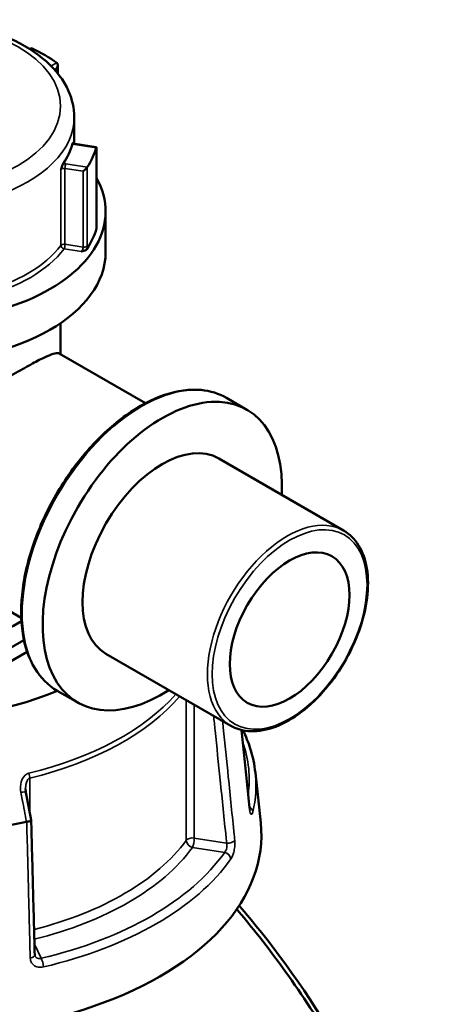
# Model space of a CAD drawing. Header units: millimetres. Extents: x 0 to 904, y 0 to 929.
# Tile 10 of 10: x 741 to 802, y 784 to 929. Entities that reach past the tile are written whole.
import ezdxf

# ---------------------------------------------------------------- set-up
doc = ezdxf.new("R2010")
doc.units = ezdxf.units.MM
doc.layers.add('Visible (ANSI)', color=7, linetype='Continuous', lineweight=50)
doc.layers.add('Visible Narrow (ANSI)', color=7, linetype='Continuous', lineweight=35)

msp = doc.modelspace()

# ---------------------------------------------------------------- linework, layer by layer
at = {"layer": 'Visible (ANSI)'}
for p, q in [((742.444, 924.677), (742.405, 924.654)), ((746.565, 922.298), (746.565, 921.042)), ((748.988, 914.593), (748.988, 910.694)), ((752.223, 910.179), (749.155, 910.653)), ((752.257, 898.559), (752.257, 910.139)), ((753.618, 900.672), (753.618, 894.671)), ((746.988, 884.214), (746.988, 879.617)), ((759.482, 872.403), (746.787, 879.733)), ((774.439, 871.447), (771.426, 873.186)), ((788.681, 853.626), (770.282, 864.248)), ((741.195, 840.729), (728.5, 848.059)), ((733.474, 832.779), (741.591, 837.465)), ((733.474, 830.778), (742.064, 835.737)), ((772.057, 824.831), (753.658, 835.454)), ((749.502, 828.255), (746.489, 829.994)), ((775.677, 817.902), (776.471, 810.511))]:
    msp.add_line(p, q, dxfattribs=at)
for centre, major_axis, ratio, start_param, end_param in [((742.444, 924.1), (-0.354, -0.612), 0.5773503, 3.2381645, 3.9269908), ((725.568, 912.674), (27.05, 0), 0.5773503, 0.6906168, 0.8801796), ((746.065, 922.009), (-0.354, -0.612), 0.5773503, 1.5707963, 3.0450208), ((725.568, 912.674), (23.42, 0), 0.5773503, 5.9085931, 6.1341788), ((725.568, 912.674), (27.05, 0), 0.5773503, 5.9266045, 6.1161673), ((751.757, 909.745), (0.491, 0.421), 0.218386, 5.9329003, 6.4682428), ((750.432, 906.89), (-0.491, -0.421), 0.218386, 1.1239395, 2.5981639), ((725.568, 900.672), (28.05, 0), 0.5773503, 2.8287373, 6.5960407), ((725.568, 900.672), (27.05, 0), 0.5773503, 5.919743, 6.1230288), ((725.568, 894.671), (28.05, 0), 0.5773503, 3.1415927, 6.2831853), ((761.97, 849.851), (-12.468, -21.596), 0.5773503, 2.300524, 7.124254), ((761.97, 849.851), (-8.312, -14.397), 0.5773503, 3.1415927, 6.2831853), ((725.568, 846.697), (-35.749, 0), 0.5773503, 5.3548596, 8.4802892), ((725.568, 848.698), (-21.42, 0), 0.5773503, 0, 2.3900706), ((-2142.205, -2104.187), (-2409.457, 15580.337), 0.2116443, 4.8677793, 4.8680463), ((725.568, 808.689), (51, 0), 0.5773503, 3.0796893, 6.3450887), ((725.568, 836.695), (-47.999, 0), 0.5773503, 1.7457914, 1.9194001)]:
    msp.add_ellipse(centre, major_axis=major_axis, ratio=ratio, start_param=start_param, end_param=end_param, dxfattribs=at)
msp.add_ellipse((780.723, 839.024), major_axis=(6.234, 10.798), ratio=0.5773503, dxfattribs=at)
for points, knots in [([(702.148, 914.593), (702.148, 916.046), (702.502, 917.493), (703.867, 920.282), (704.92, 921.609), (707.678, 924.08), (709.442, 925.194), (713.463, 927.033), (715.728, 927.749), (720.496, 928.709), (722.995, 928.955), (727.988, 928.964), (730.481, 928.729), (735.235, 927.795), (737.495, 927.096), (741.568, 925.27), (743.379, 924.141), (746.315, 921.531), (747.456, 920.05), (748.703, 917.204), (748.988, 915.9), (748.988, 914.593)], [2.3561945, 2.3561945, 2.3561945, 2.3561945, 2.6314992, 2.6314992, 2.9288085, 2.9288085, 3.256868, 3.256868, 3.5914272, 3.5914272, 3.9237743, 3.9237743, 4.2549685, 4.2549685, 4.5872665, 4.5872665, 4.9217958, 4.9217958, 5.2500488, 5.2500488, 5.4977871, 5.4977871, 5.4977871, 5.4977871]), ([(748.729, 910.667), (748.742, 910.716), (748.754, 910.751), (748.78, 910.804), (748.793, 910.809), (748.811, 910.803), (748.818, 910.794), (748.824, 910.782)], [0.232327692, 0.232327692, 0.232327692, 0.232327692, 0.253574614, 0.253574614, 0.282658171, 0.282658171, 0.30554391, 0.30554391, 0.30554391, 0.30554391]), ([(748.82, 910.787), (748.82, 910.787), (748.821, 910.785), (748.831, 910.776), (748.843, 910.765), (748.881, 910.741), (748.906, 910.727), (748.969, 910.699), (749.008, 910.686), (749.084, 910.666), (749.119, 910.659), (749.155, 910.653)], [4.33190047, 4.33190047, 4.33190047, 4.33190047, 4.45058959, 4.45058959, 4.65224347, 4.65224347, 4.85502693, 4.85502693, 5.07319941, 5.07319941, 5.23598776, 5.23598776, 5.23598776, 5.23598776]), ([(747.036, 906.862), (747.037, 906.863), (747.037, 906.864), (747.078, 907.004), (747.118, 907.14), (747.192, 907.361), (747.229, 907.462), (747.301, 907.621), (747.333, 907.681), (747.364, 907.727)], [-0.000316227, -0.000316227, -0.000316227, -0.000316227, 0, 0, 0.044019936, 0.044019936, 0.074982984, 0.074982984, 0.097602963, 0.097602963, 0.097602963, 0.097602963]), ([(752.253, 898.367), (752.257, 898.357), (752.261, 898.347), (752.285, 898.279), (752.285, 898.227), (752.272, 898.181)], [0.067702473, 0.067702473, 0.067702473, 0.067702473, 0.072108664, 0.072108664, 0.097497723, 0.097497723, 0.097497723, 0.097497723]), ([(752.257, 898.559), (752.257, 898.514), (752.258, 898.473), (752.261, 898.403), (752.263, 898.374), (752.268, 898.333), (752.27, 898.319), (752.27, 898.319)], [0.631217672, 0.631217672, 0.631217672, 0.631217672, 0.650020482, 0.650020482, 0.668823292, 0.668823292, 0.687034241, 0.687034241, 0.687034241, 0.687034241]), ([(750.851, 895.12), (750.823, 895.076), (750.777, 895.031), (750.623, 894.93), (750.519, 894.887), (750.309, 894.816), (750.186, 894.785), (750.064, 894.756), (750.062, 894.755), (750.061, 894.755)], [0, 0, 0, 0, 0.024182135, 0.024182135, 0.055384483, 0.055384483, 0.092862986, 0.092862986, 0.093335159, 0.093335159, 0.093335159, 0.093335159]), ([(728.5, 848.059), (727.505, 848.633), (726.517, 849.327), (724.663, 850.905), (723.796, 851.789), (722.299, 853.679), (721.669, 854.685), (720.78, 856.746), (720.524, 857.8), (720.524, 859.897), (720.78, 860.876), (721.669, 862.725), (722.299, 863.597), (723.796, 865.282), (724.663, 866.096), (726.517, 867.676), (727.505, 868.442), (729.447, 869.873), (730.469, 870.59), (732.579, 872.019), (733.666, 872.731), (735.815, 874.102), (736.879, 874.763), (738.896, 875.99), (739.85, 876.555), (741.579, 877.553), (742.382, 878.002), (743.801, 878.76), (744.416, 879.068), (745.434, 879.525), (745.838, 879.675), (746.449, 879.816), (746.656, 879.809), (746.787, 879.733)], [4.474068, 4.474068, 4.474068, 4.474068, 4.859256, 4.859256, 5.2444439, 5.2444439, 5.6296319, 5.6296319, 6.0148198, 6.0148198, 6.4000078, 6.4000078, 6.7851957, 6.7851957, 7.1703837, 7.1703837, 7.5555717, 7.5555717, 7.9222362, 7.9222362, 8.2889007, 8.2889007, 8.6555652, 8.6555652, 9.0222297, 9.0222297, 9.3888943, 9.3888943, 9.7555588, 9.7555588, 10.1222233, 10.1222233, 10.4888878, 10.4888878, 10.4888878, 10.4888878]), ([(746.489, 829.994), (745.159, 830.763), (744.038, 831.889), (742.308, 834.75), (741.711, 836.498), (741.102, 840.457), (741.103, 842.677), (741.71, 847.343), (742.318, 849.788), (744.073, 854.653), (745.219, 857.072), (747.935, 861.643), (749.504, 863.795), (752.91, 867.618), (754.746, 869.288), (758.51, 871.978), (760.436, 872.996), (764.188, 874.261), (766.014, 874.511), (769.051, 874.222), (770.311, 873.83), (771.426, 873.186)], [3.9269908, 3.9269908, 3.9269908, 3.9269908, 4.2347768, 4.2347768, 4.5507237, 4.5507237, 4.8734951, 4.8734951, 5.1967933, 5.1967933, 5.5195183, 5.5195183, 5.8420248, 5.8420248, 6.164815, 6.164815, 6.4881737, 6.4881737, 6.8105371, 6.8105371, 7.0685835, 7.0685835, 7.0685835, 7.0685835]), ([(788.681, 853.626), (789.569, 853.113), (790.318, 852.366), (791.485, 850.473), (791.891, 849.314), (792.318, 846.684), (792.326, 845.203), (791.937, 842.089), (791.538, 840.456), (790.378, 837.209), (789.618, 835.595), (787.814, 832.544), (786.771, 831.108), (784.502, 828.552), (783.276, 827.435), (780.758, 825.632), (779.466, 824.948), (776.942, 824.099), (775.709, 823.931), (773.659, 824.131), (772.81, 824.396), (772.057, 824.831)], [0.7853982, 0.7853982, 0.7853982, 0.7853982, 1.0875145, 1.0875145, 1.4010529, 1.4010529, 1.7250479, 1.7250479, 2.0500293, 2.0500293, 2.3741556, 2.3741556, 2.697942, 2.697942, 3.0221488, 3.0221488, 3.3471997, 3.3471997, 3.670655, 3.670655, 3.9269908, 3.9269908, 3.9269908, 3.9269908]), ([(774.822, 812.758), (774.69, 814.04), (774.559, 815.323), (774.297, 817.889), (774.166, 819.172), (773.907, 821.702), (773.78, 822.949), (773.652, 824.196)], [1.2046153, 1.2046153, 1.2046153, 1.2046153, 1.6703066, 1.6703066, 2.1359978, 2.1359978, 2.5886968, 2.5886968, 2.5886968, 2.5886968]), ([(773.846, 824.152), (774.273, 823.273), (774.632, 822.38), (775.295, 820.298), (775.548, 819.103), (775.677, 817.902)], [5.22415634, 5.22415634, 5.22415634, 5.22415634, 5.31604109, 5.31604109, 5.43588379, 5.43588379, 5.43588379, 5.43588379]), ([(741.881, 815.009), (741.874, 815.044), (741.868, 815.08), (741.857, 815.151), (741.853, 815.186), (741.844, 815.257), (741.841, 815.293), (741.836, 815.363), (741.833, 815.398), (741.831, 815.468), (741.83, 815.503), (741.83, 815.537)], [0, 0, 0, 0, 0.014604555, 0.014604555, 0.02920911, 0.02920911, 0.043813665, 0.043813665, 0.05841822, 0.05841822, 0.073022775, 0.073022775, 0.073022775, 0.073022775]), ([(774.897, 812.325), (774.897, 812.325), (774.895, 812.33), (774.887, 812.356), (774.879, 812.386), (774.86, 812.473), (774.849, 812.536), (774.833, 812.656), (774.827, 812.705), (774.822, 812.758)], [0.20812264, 0.20812264, 0.20812264, 0.20812264, 0.22489111, 0.22489111, 0.25432414, 0.25432414, 0.2919232, 0.2919232, 0.31481354, 0.31481354, 0.31481354, 0.31481354]), ([(742.653, 810.92), (742.655, 810.91), (742.653, 810.899), (742.632, 810.862), (742.595, 810.834), (742.478, 810.778), (742.399, 810.75), (742.211, 810.698), (742.104, 810.675), (741.988, 810.654)], [-0.13081301, -0.13081301, -0.13081301, -0.13081301, -0.11409174, -0.11409174, -0.0754562, -0.0754562, -0.03695796, -0.03695796, 0, 0, 0, 0]), ([(743.175, 791.06), (743.14, 792.384), (743.105, 793.708), (743.036, 796.355), (743.001, 797.678), (742.932, 800.325), (742.897, 801.649), (742.827, 804.296), (742.792, 805.619), (742.723, 808.267), (742.688, 809.59), (742.653, 810.914)], [1.2046153, 1.2046153, 1.2046153, 1.2046153, 1.665167, 1.665167, 2.1257187, 2.1257187, 2.5862704, 2.5862704, 3.0468221, 3.0468221, 3.5073737, 3.5073737, 3.5073737, 3.5073737]), ([(772.933, 797.771), (773.893, 796.64), (774.839, 795.489), (781.097, 787.624), (785.875, 780.364), (793.51, 766.05), (796.452, 759.009), (800.222, 746.387), (801.259, 740.734), (801.524, 735.594), (801.656, 733.025), (801.596, 730.583), (801.093, 726.011), (800.651, 723.88), (799.394, 719.979), (798.58, 718.208), (796.599, 715.065), (795.432, 713.692), (793.264, 711.805), (792.361, 711.161), (791.397, 710.605)], [-2.5614505, -2.5614505, -2.5614505, -2.5614505, -2.4982224, -2.4982224, -2.1356112, -2.1356112, -1.7920905, -1.7920905, -1.4892735, -1.4892735, -1.4892735, -1.337865, -1.337865, -1.1864566, -1.1864566, -1.0350481, -1.0350481, -0.8836396, -0.8836396, -0.7881664, -0.7881664, -0.7881664, -0.7881664]), ([(801.592, 734.82), (801.592, 735.712), (801.567, 736.623), (801.516, 737.551), (801.24, 742.562), (800.212, 748.067), (796.511, 760.339), (793.636, 767.174), (786.199, 781.053), (781.555, 788.083), (775.373, 795.831), (774.34, 797.079), (773.29, 798.303)], [1.4331936, 1.4331936, 1.4331936, 1.4331936, 1.4892735, 1.4892735, 1.4892735, 1.7920905, 1.7920905, 2.1356112, 2.1356112, 2.4982224, 2.4982224, 2.5692374, 2.5692374, 2.5692374, 2.5692374]), ([(743.213, 790.884), (743.209, 790.893), (743.205, 790.903), (743.197, 790.923), (743.194, 790.933), (743.188, 790.955), (743.185, 790.967), (743.181, 790.991), (743.179, 791.004), (743.176, 791.031), (743.175, 791.046), (743.175, 791.06)], [0.24445822, 0.24445822, 0.24445822, 0.24445822, 0.258529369, 0.258529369, 0.272600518, 0.272600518, 0.286671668, 0.286671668, 0.300742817, 0.300742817, 0.314813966, 0.314813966, 0.314813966, 0.314813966])]:
    msp.add_open_spline(points, degree=3, knots=knots, dxfattribs=at)
for points in [[(742.8, 924.713), (742.787, 924.719), (742.775, 924.724), (742.762, 924.729)], [(746.451, 922.599), (746.44, 922.608), (746.43, 922.616), (746.42, 922.623)], [(752.242, 910.078), (752.245, 910.087), (752.247, 910.096), (752.25, 910.104)], [(750.9, 907.195), (750.906, 907.205), (750.911, 907.214), (750.917, 907.223)], [(741.964, 810.65), (741.972, 810.651), (741.98, 810.653), (741.988, 810.654)]]:
    msp.add_open_spline(points, degree=3, dxfattribs=at)
at = {"layer": 'Visible Narrow (ANSI)'}
for p, q in [((742.544, 924.566), (742.8, 924.713)), ((746.42, 922.623), (745.584, 922.14)), ((746.082, 921.611), (746.418, 921.805)), ((746.418, 921.805), (746.418, 921.221)), ((749.079, 910.567), (752.242, 910.078)), ((752.25, 910.104), (752.25, 898.511)), ((750.917, 907.223), (747.753, 907.712)), ((747.036, 906.862), (747.036, 895.676)), ((747.624, 907.025), (750.302, 906.611)), ((747.624, 895.839), (747.624, 907.025)), ((750.302, 906.611), (750.302, 895.425)), ((750.9, 895.602), (750.9, 907.195)), ((747.495, 895.152), (750.061, 894.755)), ((750.302, 895.425), (747.624, 895.839)), ((765.5, 828.617), (765.5, 807.93)), ((766.68, 808.262), (766.68, 827.935)), ((742.441, 812.043), (742.441, 817.098)), ((771.446, 807.525), (766.68, 808.262)), ((766.421, 806.888), (771.155, 806.156)), ((744.098, 790.535), (743.134, 792.613))]:
    msp.add_line(p, q, dxfattribs=at)
for centre, major_axis in [((725.568, 916.226), (21.42, 0)), ((780.723, 839.024), (8.062, 13.964))]:
    msp.add_ellipse(centre, major_axis=major_axis, ratio=0.5773503, dxfattribs=at)
for centre, major_axis, ratio, start_param, end_param in [((725.568, 914.593), (-23.42, 0), 0.5773503, 0, 3.1415927), ((749.337, 911.125), (1, 0), 0.5773503, 4.0581761, 4.4505896), ((749.079, 910.159), (0.076, 0.494), 0.2113249, 0, 0.6319143), ((747.495, 907.154), (-1, 0), 0.5773503, 4.4505896, 4.8430031), ((747.753, 907.304), (-0.076, -0.494), 0.2113249, 3.773507, 5.3443033), ((747.495, 906.746), (0.5, 0), 0.5773503, 1.3089969, 2.7304089), ((751.757, 898.559), (0.5, 0), 0.5773503, 6.1179578, 6.2831853), ((725.568, 901.08), (-23.42, 0), 0.5773503, 2.0031126, 2.7304089), ((725.568, 900.672), (23.92, 0), 0.5773503, 5.1350813, 5.8720015), ((747.495, 895.56), (-0.5, 0), 0.5773503, 4.4505896, 5.8720015), ((747.495, 895.56), (0.399, -0.301), 0.7484402, 3.6560715, 5.2268678), ((747.495, 895.56), (0.076, 0.494), 0.2113249, 3.773507, 5.3443033), ((750.432, 895.704), (0.5, 0), 0.5773503, 4.4505896, 5.924814), ((758.958, 851.59), (-12.468, -21.596), 0.5773503, 3.1415927, 6.2831853), ((780.369, 839.228), (8.312, 14.397), 0.5773503, 0, 3.1415927), ((725.568, 840.73), (-43.057, 0), 0.5773503, 1.9705754, 2.6726623), ((725.568, 840.153), (43.35, 0), 0.5773503, 5.112168, 5.8292436), ((725.568, 816.854), (49.209, 0), 0.5773503, 6.2054058, 6.4788735), ((742.052, 817.63), (0.237, -0.972), 0.3177926, 0.9161026, 1.7015008), ((725.568, 816.109), (50.205, 0), 0.5773503, 6.1456672, 6.3450887), ((740.898, 814.823), (0.983, 0.186), 0.1515234, 0, 1.2895813), ((773.827, 812.656), (0.995, 0.102), 0.5566555, 6.0469779, 6.2831853), ((774.313, 812.143), (0.972, -0.233), 0.8087883, 0.2787585, 1.2285119), ((725.568, 817.671), (-43.35, 0), 0.5773503, 1.9865673, 2.7418136), ((766.421, 807.705), (-1, 0), 0.5773503, 4.4505896, 5.8834062), ((766.421, 807.705), (0.807, -0.591), 0.7521134, 3.6447682, 5.2155645), ((766.421, 807.705), (0.153, 0.988), 0.2113249, 3.773507, 5.3443033), ((771.704, 808.083), (0.995, 0.102), 0.5566555, 4.3927873, 5.8801894), ((725.568, 816.854), (44.35, 0), 0.5773503, 5.1191525, 5.8834062), ((725.568, 816.854), (49.209, 0), 0.5773503, 5.0984697, 5.8971046), ((771.155, 805.339), (-0.818, 0.576), 0.7563959, 3.7181962, 5.2017261), ((725.568, 816.109), (50.205, 0), 0.5773503, 5.0984697, 5.8971046), ((742.175, 791.034), (1, 0.026), 0.5061606, 5.0433355, 6.2831853), ((744.098, 789.718), (0.228, -0.974), 0.3074604, 1.0061095, 2.4896394)]:
    msp.add_ellipse(centre, major_axis=major_axis, ratio=ratio, start_param=start_param, end_param=end_param, dxfattribs=at)
for points, knots in [([(752.25, 898.511), (752.25, 898.459), (752.251, 898.409), (752.256, 898.294), (752.262, 898.234), (752.271, 898.187), (752.272, 898.184), (752.272, 898.181)], [0.631217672, 0.631217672, 0.631217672, 0.631217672, 0.650606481, 0.650606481, 0.681628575, 0.681628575, 0.683597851, 0.683597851, 0.683597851, 0.683597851]), ([(750.302, 895.425), (750.302, 895.385), (750.299, 895.341), (750.283, 895.222), (750.264, 895.145), (750.207, 894.974), (750.162, 894.883), (750.096, 894.793), (750.078, 894.772), (750.061, 894.755)], [-0.63121767, -0.63121767, -0.63121767, -0.63121767, -0.6019094, -0.6019094, -0.55501616, -0.55501616, -0.49405496, -0.49405496, -0.47358743, -0.47358743, -0.47358743, -0.47358743]), ([(750.851, 895.12), (750.865, 895.195), (750.877, 895.27), (750.895, 895.435), (750.9, 895.522), (750.9, 895.602)], [0.578837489, 0.578837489, 0.578837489, 0.578837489, 0.601909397, 0.601909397, 0.631217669, 0.631217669, 0.631217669, 0.631217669]), ([(769.527, 826.292), (769.6, 825.575), (769.674, 824.858), (769.997, 821.699), (770.246, 819.256), (770.496, 816.814), (770.785, 813.983), (771.075, 811.152), (771.391, 808.056), (771.418, 807.79), (771.446, 807.525)], [0.6265264, 0.6265264, 0.6265264, 0.6265264, 0.8866951, 0.8866951, 1.7733903, 1.7733903, 1.7733903, 2.8010583, 2.8010583, 2.8973048, 2.8973048, 2.8973048, 2.8973048]), ([(772.642, 807.959), (772.615, 808.224), (772.587, 808.49), (772.271, 811.585), (771.981, 814.416), (771.692, 817.247), (771.442, 819.689), (771.192, 822.132), (770.909, 824.893), (770.877, 825.212), (770.844, 825.531)], [-2.8973048, -2.8973048, -2.8973048, -2.8973048, -2.8010583, -2.8010583, -1.7733903, -1.7733903, -1.7733903, -0.8866951, -0.8866951, -0.7708343, -0.7708343, -0.7708343, -0.7708343]), ([(773.624, 824.203), (773.702, 823.44), (773.78, 822.677), (773.858, 821.915), (774.147, 819.083), (774.437, 816.252), (774.753, 813.155), (774.78, 812.89), (774.807, 812.625)], [-2.6054069, -2.6054069, -2.6054069, -2.6054069, -2.3285299, -2.3285299, -2.3285299, -1.3008619, -1.3008619, -1.2046153, -1.2046153, -1.2046153, -1.2046153]), ([(742.327, 817.832), (742.126, 817.783), (741.94, 817.684), (741.384, 817.216), (741.177, 816.692), (741.056, 815.786), (741.073, 815.398), (741.144, 815.018)], [-0.34541684, -0.34541684, -0.34541684, -0.34541684, -0.28109054, -0.28109054, -0.11734182, -0.11734182, 0, 0, 0, 0]), ([(741.83, 815.538), (741.83, 815.651), (741.834, 815.764), (741.877, 816.284), (741.978, 816.682), (742.251, 817.01), (742.342, 817.074), (742.441, 817.098)], [0.07302277, 0.07302277, 0.07302277, 0.07302277, 0.11734182, 0.11734182, 0.28109054, 0.28109054, 0.34541684, 0.34541684, 0.34541684, 0.34541684]), ([(741.144, 815.018), (741.211, 814.66), (741.278, 814.302), (741.345, 813.945), (741.552, 812.846), (741.758, 811.748), (741.964, 810.65)], [-2.9717419, -2.9717419, -2.9717419, -2.9717419, -2.86130766, -2.86130766, -2.86130766, -2.52215552, -2.52215552, -2.52215552, -2.52215552]), ([(774.807, 812.625), (774.816, 812.537), (774.827, 812.454), (774.886, 812.073), (774.955, 811.865), (775.089, 811.737), (775.15, 811.761), (775.239, 811.925), (775.271, 812.018), (775.299, 812.135)], [-0.31481354, -0.31481354, -0.31481354, -0.31481354, -0.28284699, -0.28284699, -0.15713721, -0.15713721, -0.06043739, -0.06043739, 0, 0, 0, 0]), ([(741.988, 810.654), (742.012, 809.736), (742.036, 808.818), (742.127, 805.351), (742.193, 802.803), (742.26, 800.254), (742.337, 797.301), (742.414, 794.347), (742.498, 791.117), (742.505, 790.841), (742.513, 790.564)], [-3.5347812, -3.5347812, -3.5347812, -3.5347812, -3.215225, -3.215225, -2.3285299, -2.3285299, -2.3285299, -1.3008619, -1.3008619, -1.2046153, -1.2046153, -1.2046153, -1.2046153]), ([(771.446, 807.525), (771.457, 807.47), (771.465, 807.41), (771.48, 807.25), (771.481, 807.145), (771.465, 806.902), (771.442, 806.764), (771.35, 806.437), (771.261, 806.266), (771.155, 806.156)], [0, 0, 0, 0, 0.03982627, 0.03982627, 0.1035483, 0.1035483, 0.18638694, 0.18638694, 0.31481104, 0.31481104, 0.31481104, 0.31481104]), ([(772.078, 805.194), (772.242, 805.428), (772.389, 805.779), (772.558, 806.441), (772.607, 806.72), (772.656, 807.206), (772.665, 807.415), (772.66, 807.732), (772.653, 807.85), (772.642, 807.959)], [-0.31481104, -0.31481104, -0.31481104, -0.31481104, -0.18638694, -0.18638694, -0.1035483, -0.1035483, -0.03982627, -0.03982627, 0, 0, 0, 0]), ([(742.513, 790.564), (742.519, 790.314), (742.587, 790.076), (742.853, 789.637), (743.072, 789.449), (743.542, 789.246), (743.774, 789.2), (744.166, 789.202), (744.32, 789.221), (744.474, 789.257)], [-0.31481397, -0.31481397, -0.31481397, -0.31481397, -0.2278058, -0.2278058, -0.12655878, -0.12655878, -0.04867645, -0.04867645, 0, 0, 0, 0]), ([(744.098, 790.535), (744.026, 790.512), (743.953, 790.498), (743.765, 790.487), (743.654, 790.506), (743.426, 790.604), (743.318, 790.699), (743.234, 790.842), (743.223, 790.863), (743.213, 790.884)], [0, 0, 0, 0, 0.04867645, 0.04867645, 0.12655878, 0.12655878, 0.2278058, 0.2278058, 0.24445822, 0.24445822, 0.24445822, 0.24445822])]:
    msp.add_open_spline(points, degree=3, knots=knots, dxfattribs=at)

doc.saveas('drawing.dxf')
